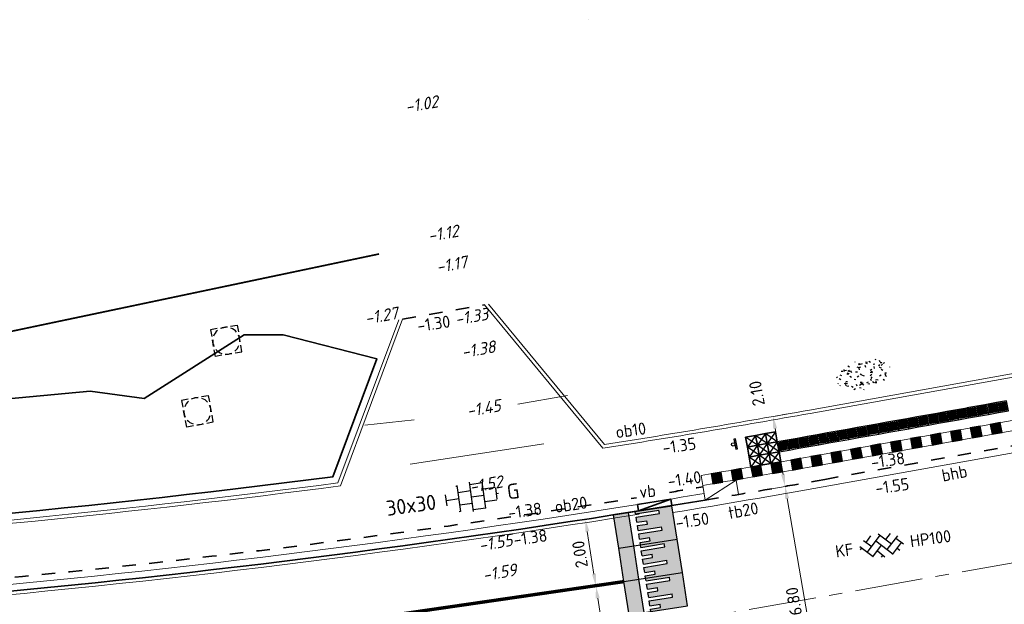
# Model space of a CAD drawing. Header units: metres. Extents: x 97990 to 98409, y 436026 to 436301.
# Tile 54 of 55: x 98332 to 98361, y 436283 to 436301. Entities that reach past the tile are written whole.
import ezdxf
from ezdxf.enums import TextEntityAlignment as Align

# ---------------------------------------------------------------- set-up
doc = ezdxf.new("R2010")
doc.units = ezdxf.units.M
for name, pattern in [('AM-AS-SO', [16, 10, -2, 2, -2]), ('VH-BUSHALTEBAND-SO', [4, 2, -2]), ('VW-11_STREEP', [2, 1, -1]), ('ZZ-HIDDEN-SO', [4, 2, -2])]:
    doc.linetypes.add(name, pattern=pattern)
for name, color, linetype, lineweight in [('B-WE-IE-TERREINAFSCHEIDING_KUNSTMATIG_HEKWERK-G', 252, 'IE-TERREINAFSCHEIDING-KUNSTMATIG', 18), ('B-WE-VH-NAP-T18-200', 252, 'Continuous', 18), ('N-WA-OB-BESCHOEIING-G', 7, 'OB-BESCHOEIING-SO', 35), ('N-WE-AM-AS_WEG-G', 10, 'AM-AS-SO', 18), ('N-WE-GR-GRAS-S-200', 60, 'Continuous', 25), ('N-WE-GR-HAAG-G', 94, 'GR-HAAG1-SO', 35), ('N-WE-IE-MEUBILAIR_WEGMEUBILAIR_HALTEPAAL-S', 7, 'Continuous', 25), ('N-WE-RI-OVERIG_RIOOLPUT-OPHOOGTEBRENGEN-S-200', 1, 'Continuous', 25), ('N-WE-VH-DREMPEL_PREFAB_ELEMENT-S', 30, 'Continuous', 25), ('N-WE-VH-FUNDERING_ZANDCEMENTSTABILISATIE-G', 7, 'ZZ-HIDDEN-SO', 35), ('N-WE-VH-KANTOPSLUITING-T18-200', 1, 'Continuous', 18), ('N-WE-VH-KANTOPSLUITING_ACHTERKANTBAND-G', 1, 'Continuous', 18), ('N-WE-VH-KANTOPSLUITING_BUSHALTEBAND-G', 30, 'VH-BUSHALTEBAND-SO', 35), ('N-WE-VH-KANTOPSLUITING_ELEMENT_VERLOOPBAND-G', 40, 'Continuous', 35), ('N-WE-VH-KANTOPSLUITING_OPSLUITBAND-G', 150, 'Continuous', 35), ('N-WE-VH-KANTOPSLUITING_OPSLUITBAND_100X200-G', 1, 'Continuous', 18), ('N-WE-VH-KANTOPSLUITING_TROTTOIRBAND_180X200-G', 2, 'Continuous', 35), ('N-WE-VH-KANTOPSLUITING_VOORKANTBAND-G', 50, 'Continuous', 35), ('N-WE-VH-KANTVERHARDING_ROLLAAG-G', 60, 'Continuous', 18), ('N-WE-VH-KANTVERHARDING_STREKLAAG-G', 60, 'Continuous', 18), ('N-WE-VH-M-200', 7, 'Continuous', 18), ('N-WE-VH-MARKERING_BUSHALTE-S', 252, 'Continuous', 18), ('N-WE-VH-MATERIAALGRENS-G', 7, 'ZZ-HIDDEN-SO', 35), ('N-WE-VH-NAP-T18-200', 4, 'Continuous', 18), ('N-WE-VH-OPENVERHARDING_BETONSTRAATSTEEN-S-200', 90, 'Continuous', 25), ('N-WE-VH-OPENVERHARDING_TEGEL-S-250', 90, 'Continuous', 25), ('N-WE-VH-VERHARDING_TEGEL30x30_WIT-G', 7, 'Continuous', 25), ('N-WE-VH-VERKEERSTEGEL-S', 7, 'Continuous', 25), ('N-WE-VW-MARKERING_LANGS_STREEP_11_010-G', 7, 'VW-11_STREEP', 13)]:
    doc.layers.add(name, color=color, linetype=linetype, lineweight=lineweight)
doc.styles.add('NLCS-ISO', font='NLCS-ISO.ttf')
doc.styles.add('NLCS-ISO-M200-T18', font='NLCS-ISO.ttf', dxfattribs={"height": 0.36})
doc.styles.add('NLCS-ISO-M200-T18_CURSIEF', font='NLCS-ISO.ttf', dxfattribs={"oblique": 15, "height": 0.36})
doc.linetypes.add('GR-HAAG1-SO', pattern='A,6,[176,NLCS.SHX,S=0.125,R=0,X=0,Y=0],-2', length=8)
doc.linetypes.add('IE-TERREINAFSCHEIDING-KUNSTMATIG', pattern='A,4,[82,NLCS.SHX,S=0.75,R=90,X=0,Y=0],4,-2', length=10)
doc.linetypes.add('OB-BESCHOEIING-SO', pattern='A,20,-3.5,[1,NLCS.SHX,S=0.5,R=0,X=0,Y=0],-3.5', length=27)
doc.dimstyles.new('NLCS-M200-T18-PIJL_L2_H0', dxfattribs={"dimscale": 0.2, "dimtxt": 2.5, "dimasz": 1.8, "dimexe": 2, "dimexo": 2, "dimgap": 0.7, "dimtad": 1, "dimzin": 0, "dimdsep": 46, "dimtxsty": 'NLCS-ISO-M200-T18', "dimcen": 0, "dimdle": 2, "dimclrd": 256, "dimclre": 256, "dimclrt": 1, "dimadec": 0, "dimazin": 0, "dimtfac": 1, "dimtdec": 3, "dimtofl": 0, "dimtmove": 0, "dimatfit": 3, "dimfxl": 2, "dimfxlon": 1, "dimtfillclr": 256, "dimtolj": 1, "dimtzin": 0, "dimlwd": -1, "dimlwe": -1, "dimarcsym": 0})

# ---------------------------------------------------------------- blocks, each defined once
blk = doc.blocks.new('SVH-DREMPEL_PREFAB_1750X1000')
h = blk.add_hatch(color=254)
h.dxf.hatch_style = 1
h.paths.add_polyline_path([(1, 1.75), (0, 1.75), (0, 1.300000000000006), (1, 1.300000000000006)])
h.paths.add_polyline_path([(0.8250000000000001, 1.100000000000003), (0.675, 1.100000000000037), (0.675, 0.7999999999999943), (0.5750000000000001, 0.7999999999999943), (0.5750000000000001, 1.100000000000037), (0.425, 1.100000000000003), (0.425, 0.4000000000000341), (0.325, 0.4000000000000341), (0.325, 1.100000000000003), (0.175, 1.100000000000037), (0.175, 0.7999999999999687), (0.07499999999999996, 0.7999999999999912), (0.07500000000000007, 1.10000000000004), (0, 1.100000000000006), (0, 0), (1, -2.220446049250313e-16), (1, 1.100000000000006), (0.925, 1.100000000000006), (0.925, 0.4000000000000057), (0.8250000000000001, 0.4000000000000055)])
for p, q in [((0, 1.75), (0, 0)), ((0, 1.75), (1, 1.75)), ((1, 1.75), (1, 0)), ((0, 1.300000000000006), (1, 1.300000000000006)), ((0, 1.100000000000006), (0.075, 1.10000000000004)), ((0.075, 1.10000000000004), (0.075, 0.7999999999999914)), ((0.175, 1.100000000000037), (0.325, 1.100000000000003)), ((0.175, 1.100000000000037), (0.175, 0.7999999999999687)), ((0.325, 1.100000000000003), (0.325, 0.4000000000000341)), ((0.425, 1.100000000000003), (0.5750000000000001, 1.100000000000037)), ((0.425, 1.100000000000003), (0.425, 0.4000000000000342)), ((0.5750000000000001, 1.100000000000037), (0.5750000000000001, 0.7999999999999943)), ((0.675, 1.100000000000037), (0.8250000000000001, 1.100000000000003)), ((0.675, 1.100000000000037), (0.675, 0.7999999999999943)), ((0.8250000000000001, 1.100000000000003), (0.8250000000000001, 0.4000000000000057)), ((0.925, 1.100000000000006), (1, 1.100000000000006)), ((0.925, 1.100000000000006), (0.925, 0.4000000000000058)), ((0.075, 0.7999999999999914), (0.175, 0.7999999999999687)), ((0.5750000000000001, 0.7999999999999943), (0.675, 0.7999999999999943)), ((0.325, 0.4000000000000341), (0.425, 0.4000000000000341)), ((0.8250000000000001, 0.4000000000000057), (0.925, 0.4000000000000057)), ((0, 0), (1, 0))]:
    blk.add_line(p, q)
blk = doc.blocks.new('SVH-TEGEL_300X300_DUN_HALFST_KL-SO')
for p, q in [((-1.674005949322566, 1.5), (-1.499999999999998, 1.5)), ((-1.499999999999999, -1.552460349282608), (-1.499999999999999, 1.552460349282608)), ((1.110223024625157e-15, -1.75), (1.110223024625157e-15, 1.75)), ((2.220446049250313e-15, 1.5), (1.500000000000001, 1.5)), ((1.500000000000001, -1.552460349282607), (1.500000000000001, 1.552460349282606)), ((-2.999999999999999, -0.6730769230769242), (-2.999999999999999, 0.6730769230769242)), ((-2.999999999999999, 0), (-1.499999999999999, 0)), ((-1.499999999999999, 0.7500000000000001), (1.110223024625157e-15, 0.7500000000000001)), ((0, 0), (1.500000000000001, 0)), ((1.500000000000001, 0.7500000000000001), (2.936400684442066, 0.7500000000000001)), ((3, -0.6730769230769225), (3, 0.6730769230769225)), ((3, 0), (3.25, 0)), ((-1.5, -0.7500000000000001), (0, -0.7500000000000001)), ((1.499999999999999, -0.7500000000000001), (2.936400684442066, -0.7500000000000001)), ((-1.674005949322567, -1.5), (-1.499999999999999, -1.5)), ((1.110223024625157e-15, -1.5), (1.500000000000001, -1.5))]:
    blk.add_line(p, q)
at = {"style": 'NLCS-ISO'}
blk.add_attdef('FORMAAT', text='', height=1.8, dxfattribs=at).set_placement((-4.25, 3.214697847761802e-16), align=Align.MIDDLE_RIGHT)
blk.add_attdef('KLEUR', text='', height=1.8, dxfattribs=at).set_placement((4.25, -4.133182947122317e-16), align=Align.MIDDLE_LEFT)
at = {"style": 'NLCS-ISO', "flags": 1}
blk.add_attdef('FUNCTIE', text='', height=1.8, dxfattribs=at).set_placement((-4.89008351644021e-16, -2.75), align=Align.TOP_CENTER)
blk = doc.blocks.new('*D181')
at = {"layer": 'Defpoints', "color": 0, "ltscale": 0.2, "transparency": 16777216}
for p in [(98354.38841618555, 436286.6984816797), (98353.33724674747, 436286.5183259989), (98354.48558727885, 436279.8158568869)]:
    blk.add_point(p, dxfattribs=at)
at = {"layer": 'N-WE-VH-M-200', "ltscale": 0.2, "transparency": 16777216}
for p, q in [((98353.99416448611, 436286.6309124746), (98354.78266788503, 436286.7660508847)), ((98355.4763024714, 436280.35090046), (98354.4492284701, 436286.3436551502)), ((98355.1428630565, 436279.9285047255), (98355.93136645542, 436280.0636431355))]:
    blk.add_line(p, q, dxfattribs=at)
for points in [[(98354.3900907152, 436286.3335197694), (98354.50836622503, 436286.3537905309), (98354.38841618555, 436286.6984816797)], [(98355.4171647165, 436280.3407650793), (98355.53544022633, 436280.3610358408), (98355.53711475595, 436279.9960739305)]]:
    blk.add_solid(points, dxfattribs=at)
at = {"layer": 'N-WE-VH-M-200', "color": 1, "ltscale": 0.2, "transparency": 16777216, "insert": (98354.6473641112, 436283.293222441), "char_height": 0.36, "attachment_point": 5, "rotation": 99.7252066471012, "style": 'NLCS-ISO-M200-T18'}
blk.add_mtext('\\A1;6.80', dxfattribs=at)
blk = doc.blocks.new('*D328')
at = {"layer": 'Defpoints', "color": 0, "ltscale": 0.2, "transparency": 16777216}
for p in [(98354.01851657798, 436288.767455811), (98354.0333863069, 436288.7700042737), (98353.33724674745, 436286.5183259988)]:
    blk.add_point(p, dxfattribs=at)
at = {"layer": 'N-WE-VH-M-200', "ltscale": 0.2, "transparency": 16777216}
for p, q in [((98354.0333863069, 436288.7700042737), (98354.42763800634, 436288.8375734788)), ((98354.32760390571, 436287.0533082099), (98354.09419859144, 436288.4151777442)), ((98353.99416449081, 436286.6309124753), (98354.7826678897, 436286.7660508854))]:
    blk.add_line(p, q, dxfattribs=at)
for points in [[(98354.03506083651, 436288.4050423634), (98354.15333634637, 436288.425313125), (98354.0333863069, 436288.7700042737)], [(98354.26846615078, 436287.0431728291), (98354.38674166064, 436287.0634435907), (98354.38841619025, 436286.6984816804)]]:
    blk.add_solid(points, dxfattribs=at)
at = {"layer": 'N-WE-VH-M-200', "color": 1, "ltscale": 0.2, "transparency": 16777216, "insert": (98353.55150494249, 436289.4546050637), "char_height": 0.36, "attachment_point": 5, "rotation": 99.7252066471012, "style": 'NLCS-ISO-M200-T18'}
blk.add_mtext('\\A1;2.10', dxfattribs=at)
blk = doc.blocks.new('SVH-BSS_KEIFORMAAT_KEPER_KL-SO')
for p, q in [((-2.227386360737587, 0.7424621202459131), (-1.387291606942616, 1.582556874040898)), ((-2.227386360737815, -0.7424621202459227), (-2.461364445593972e-13, 1.484924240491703)), ((-0.2594888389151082, 1.744413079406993), (1.484924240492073, -2.322309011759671e-13)), ((0.742462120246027, 0.7424621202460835), (1.540824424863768, 1.540824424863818)), ((-3.217335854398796, 0.2474873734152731), (-1.484924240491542, -1.484924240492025)), ((-3.217335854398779, -0.2474873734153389), (-2.969848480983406, 3.774758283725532e-14)), ((-2.561802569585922, 1.07687832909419), (-1.484924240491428, -2.748912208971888e-13)), ((-1.540824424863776, -1.540824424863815), (2.086109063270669e-13, 2.082778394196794e-13)), ((-0.7424621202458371, 0.7424621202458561), (1.484924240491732, -1.48492424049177)), ((0.7424621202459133, -0.7424621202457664), (2.561802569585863, 1.07687832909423)), ((1.387291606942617, -1.582556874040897), (2.969848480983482, 9.325873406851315e-15)), ((2.227386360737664, 0.7424621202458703), (3.217335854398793, -0.2474873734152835)), ((-0.7424621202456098, -0.7424621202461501), (0.2594888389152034, -1.744413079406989)), ((2.227386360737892, -0.7424621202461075), (2.561802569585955, -1.076878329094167)), ((-0.259488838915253, -1.744413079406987), (9.492406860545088e-14, -1.484924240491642))]:
    blk.add_line(p, q)
at = {"style": 'NLCS-ISO'}
blk.add_attdef('FORMAAT', text='', height=1.8, dxfattribs=at).set_placement((-4.25, 3.445092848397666e-16), align=Align.MIDDLE_RIGHT)
blk.add_attdef('KLEUR', text='', height=1.8, dxfattribs=at).set_placement((4.25, 0), align=Align.MIDDLE_LEFT)
at = {"style": 'NLCS-ISO', "flags": 1}
blk.add_attdef('FUNCTIE', text='', height=1.8, dxfattribs=at).set_placement((-7.804418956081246e-16, -2.75), align=Align.TOP_CENTER)
blk = doc.blocks.new('*D175')
at = {"layer": 'Defpoints', "color": 0, "ltscale": 0.2, "transparency": 16777216}
for p in [(98348.47334640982, 436285.724297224), (98349.30547003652, 436285.8554285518), (98349.61674565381, 436283.8801584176)]:
    blk.add_point(p, dxfattribs=at)
at = {"layer": 'N-WE-VH-M-200', "ltscale": 0.2, "transparency": 16777216}
for p, q in [((98348.8684703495, 436285.7865633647), (98348.07822247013, 436285.6620310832)), ((98348.72858250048, 436284.1046386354), (98348.52938593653, 436285.3686856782)), ((98349.17974596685, 436283.8112932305), (98348.38949808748, 436283.6867609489))]:
    blk.add_line(p, q, dxfattribs=at)
for points in [[(98348.47011734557, 436285.3593457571), (98348.58865452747, 436285.3780255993), (98348.47334640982, 436285.724297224)], [(98348.66931390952, 436284.0952987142), (98348.78785109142, 436284.1139785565), (98348.78462202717, 436283.7490270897)]]:
    blk.add_solid(points, dxfattribs=at)
at = {"layer": 'N-WE-VH-M-200', "color": 1, "ltscale": 0.2, "transparency": 16777216, "insert": (98348.31288506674, 436284.6868492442), "char_height": 0.36, "attachment_point": 5, "rotation": 98.95538651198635, "style": 'NLCS-ISO-M200-T18'}
blk.add_mtext('\\A1;2.00', dxfattribs=at)
blk = doc.blocks.new('*D176')
at = {"layer": 'Defpoints', "color": 0, "ltscale": 0.2, "transparency": 16777216}
for p in [(98348.78490312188, 436283.7487131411), (98349.61680074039, 436283.8798088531), (98350.05278376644, 436281.1131795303)]:
    blk.add_point(p, dxfattribs=at)
at = {"layer": 'N-WE-VH-M-200', "ltscale": 0.2, "transparency": 16777216}
for p, q in [((98349.18002706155, 436283.8109792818), (98348.38977918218, 436283.6864470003)), ((98349.16484662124, 436281.337695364), (98348.84094264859, 436283.3931015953)), ((98349.6160100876, 436281.044349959), (98348.82576220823, 436280.9198176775))]:
    blk.add_line(p, q, dxfattribs=at)
for points in [[(98348.78167405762, 436283.3837616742), (98348.90021123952, 436283.4024415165), (98348.78490312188, 436283.7487131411)], [(98349.10557803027, 436281.3283554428), (98349.22411521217, 436281.3470352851), (98349.22088614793, 436280.9820838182)]]:
    blk.add_solid(points, dxfattribs=at)
at = {"layer": 'N-WE-VH-M-200', "color": 1, "ltscale": 0.2, "transparency": 16777216, "insert": (98348.68679548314, 436282.315585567), "char_height": 0.36, "attachment_point": 5, "rotation": 98.95538651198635, "style": 'NLCS-ISO-M200-T18'}
blk.add_mtext('\\A1;2.80', dxfattribs=at)
blk = doc.blocks.new('SGR-GRAS_01_KL-SO')
h = blk.add_hatch()
h.set_pattern_fill('AGR-GRAS_01', color=256, scale=0.075, pattern_type=2)
h.set_pattern_definition([(0, (0, 0), (1.875, 1.875), [0.225, -1.5]), (45, (0.75, 0.375), (-0.2121320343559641, 3.500178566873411), [0.225, -1.5]), (29.99999999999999, (0.15, 0.225), (0.4264900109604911, 2.411297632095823), [0.225, -1.5]), (15, (0.6, 0.8999999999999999), (0.7230506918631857, 1.358426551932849), [0.225, -1.5]), (135, (0.3, 3.75), (-0.05303300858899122, -1.219759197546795), [0.225, -1.5]), (150, (2.25, 0.75), (0.4044228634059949, -1.099519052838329), [0.225, -1.5]), (165, (0.45, 0.075), (0.2689726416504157, -1.314402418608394), [0.225, -1.5]), (85, (0.75, 0.75), (-1.636270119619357, 1.950030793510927), [0.225, -1.5]), (99.99999999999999, (0, 0), (-2.085220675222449, 1.4600872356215), [0.225, -1.5])])
edge = h.paths.add_edge_path()
edge.add_ellipse((0, 0), major_axis=(-3.25, 1.642295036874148e-15), ratio=0.5384615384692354, start_angle=0, end_angle=359.9999999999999)
at = {"style": 'NLCS-ISO'}
blk.add_attdef('TYPE', text='', height=1.8, dxfattribs=at).set_placement((4.25, -1.446759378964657e-15), align=Align.MIDDLE_LEFT)
blk = doc.blocks.new('SRI-PUT_OPHOOGTEBRENGEN-SO')
for p, q in [((-0.5, 2), (0.5, 2)), ((-2, -0.4999999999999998), (-2, 0.5)), ((2, -0.4999999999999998), (2, 0.5000000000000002)), ((-0.5, -2), (0.5, -2))]:
    blk.add_line(p, q)
for points in [[(-1, 2), (-2, 2), (-2, 0.9999999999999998)], [(1, 2), (2, 2), (2, 0.9999999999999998)], [(-1, -2), (-2, -2), (-2, -0.9999999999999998)], [(1, -2), (2, -2), (2, -0.9999999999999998)]]:
    blk.add_lwpolyline(points)
for start, end in [(120, 150), (75.52248781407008, 104.4775121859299), (30, 59.99999999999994), (165.5224878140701, 194.4775121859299), (345.5224878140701, 14.47751218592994), (209.9999999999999, 239.9999999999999), (300.0000000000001, 330.0000000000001), (255.52248781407, 284.4775121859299)]:
    blk.add_arc((0, 0), 2, start, end)
blk = doc.blocks.new('SVH-VERKEERSTEGEL_300X300_TUSSENTEGEL')
blk.add_hatch(color=253).paths.add_polyline_path([(-0.15, -0.3), (-0.15, 0), (0.1499999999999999, 0), (0.1499999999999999, -0.3)])
blk.add_3dface([(-0.15, -0.3), (0.15, -0.3), (0.15, 0), (-0.15, 0)])
blk = doc.blocks.new('SVH-VERKEERSTEGEL_300X300_GELEIDETEGEL')
at = {"flags": 128}
for points in [[(0.12, -0.02999999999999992), (-0.1200000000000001, -0.02999999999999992)], [(0.12, -0.05999999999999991), (-0.1200000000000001, -0.05999999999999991)], [(0.12, -0.08999999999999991), (-0.1200000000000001, -0.08999999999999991)], [(0.12, -0.1199999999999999), (-0.1200000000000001, -0.1199999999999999)], [(0.12, -0.1499999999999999), (-0.1200000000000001, -0.1499999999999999)], [(0.12, -0.1799999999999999), (-0.1200000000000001, -0.1799999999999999)], [(0.12, -0.2099999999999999), (-0.12, -0.2099999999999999)], [(0.12, -0.2399999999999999), (-0.12, -0.2399999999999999)], [(0.12, -0.2699999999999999), (-0.12, -0.2699999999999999)]]:
    blk.add_lwpolyline(points, dxfattribs=at)
blk.add_3dface([(-0.15, -0.3), (0.15, -0.3), (0.15, 5.551115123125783e-17), (-0.15, 5.551115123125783e-17)])
blk = doc.blocks.new('instapmarkering')
at = {"layer": 'N-WE-VH-VERHARDING_TEGEL30x30_WIT-G'}
for p, q in [((0, 0.2999999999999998), (0.3000000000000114, 0)), ((0.3000000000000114, 0.2999999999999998), (0, 0))]:
    blk.add_line(p, q, dxfattribs=at)
for points in [[(0, 0), (0.3000000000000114, 0), (0.3000000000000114, 0.2999999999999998), (0, 0.2999999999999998)], [(0, 0.2999999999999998), (0.3000000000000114, 0.2999999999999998), (0.3000000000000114, 0), (0, 0)]]:
    blk.add_lwpolyline(points, close=True, dxfattribs=at)
blk = doc.blocks.new('Haltepaal')
at = {"layer": 'N-WE-IE-MEUBILAIR_WEGMEUBILAIR_HALTEPAAL-S'}
blk.add_lwpolyline([(-0.1500000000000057, -0.09999999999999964), (0.1500000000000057, -0.09999999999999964), (0.1500000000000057, -0.04999999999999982), (-0.1500000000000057, -0.04999999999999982)], close=True, dxfattribs=at)
blk.add_circle((0, 0), 0.05, dxfattribs=at)

msp = doc.modelspace()

# ---------------------------------------------------------------- linework, layer by layer
at = {"layer": 'B-WE-IE-TERREINAFSCHEIDING_KUNSTMATIG_HEKWERK-G'}
for points in [[(98346.47, 436289.136), (98347.945, 436289.39)], [(98341.939, 436288.509), (98343.406, 436288.676)], [(98343.284, 436287.363), (98347.246, 436287.956)]]:
    msp.add_lwpolyline(points, dxfattribs=at)
at = {"layer": 'N-WA-OB-BESCHOEIING-G', "ltscale": 0.2, "const_width": 0.05}
msp.add_lwpolyline([(98342.3650729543, 436293.5854935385), (98330.6359824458, 436291.1167044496)], dxfattribs=at)
at = {"layer": 'N-WE-AM-AS_WEG-G', "ltscale": 0.2}
msp.add_line((98408.85822308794, 436292.90637088), (98351.27889440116, 436282.6867796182), dxfattribs=at)
at = {"layer": 'N-WE-GR-HAAG-G', "ltscale": 0.5}
msp.add_lwpolyline([(98317.71172573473, 436286.5882118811), (98322.41208060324, 436286.8462403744), (98326.41287152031, 436287.7655453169), (98329.88751598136, 436289.154605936), (98333.80467729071, 436289.5256950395), (98335.40939109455, 436289.3038214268), (98338.37324251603, 436291.19), (98339.52275020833, 436291.19), (98342.3010808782, 436290.4771147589), (98340.99917302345, 436286.986781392, -0.01957132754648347), (98317.79674456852, 436284.8940538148)], format="xyb", close=True, dxfattribs=at)
at = {"layer": 'N-WE-VH-FUNDERING_ZANDCEMENTSTABILISATIE-G', "ltscale": 0.2}
for centre, radius, start, end in [((98275.81088819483, 436736.1631896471), 455.878813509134, 279.489433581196, 279.6151190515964), ((98302.889188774, 436581.2808182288), 298.6538675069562, 274.7451898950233, 279.0727033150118)]:
    msp.add_arc(centre, radius, start, end, dxfattribs=at)
at = {"layer": 'N-WE-VH-KANTOPSLUITING_ACHTERKANTBAND-G', "ltscale": 0.5}
for p, q in [((98345.60244533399, 436292.0970289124), (98349.03561571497, 436287.9388133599)), ((98342.94760921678, 436291.6381431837), (98341.14445003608, 436286.8039864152)), ((98363.9193805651, 436290.5382787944), (98355.10895427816, 436288.9603963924))]:
    msp.add_line(p, q, dxfattribs=at)
at = {"layer": 'N-WE-VH-KANTOPSLUITING_ACHTERKANTBAND-G', "ltscale": 0.2}
msp.add_lwpolyline([(98366.71250830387, 436289.3526791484), (98366.65945122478, 436289.6479501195), (98365.68242183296, 436289.4723881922), (98355.43202537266, 436287.6366177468, -0.002994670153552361), (98351.89973727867, 436287.025822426)], format="xyb", dxfattribs=at)
at = {"layer": 'N-WE-VH-KANTOPSLUITING_ACHTERKANTBAND-G', "ltscale": 0.5}
msp.add_lwpolyline([(98351.94908259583, 436286.7299085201, 0.002994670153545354), (98355.48491171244, 436287.3413161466), (98365.73530817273, 436289.177086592), (98366.71250830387, 436289.3526791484)], format="xyb", dxfattribs=at)
at = {"layer": 'N-WE-VH-KANTOPSLUITING_ACHTERKANTBAND-G', "ltscale": 0.2}
for points in [[(98359.63066243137, 436288.08378954), (98359.57777609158, 436288.3790911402)], [(98359.92596403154, 436288.1366758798), (98359.87307769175, 436288.43197748)], [(98360.22126563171, 436288.1895622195), (98360.16837929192, 436288.4848638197)], [(98360.51656723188, 436288.2424485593), (98360.46368089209, 436288.5377501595)], [(98360.81186883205, 436288.2953348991), (98360.75898249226, 436288.5906364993)], [(98357.85885283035, 436287.7664715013), (98357.80596649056, 436288.0617731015)], [(98358.15415443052, 436287.8193578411), (98358.10126809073, 436288.1146594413)], [(98358.44945603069, 436287.8722441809), (98358.3965696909, 436288.1675457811)], [(98358.74475763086, 436287.9251305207), (98358.69187129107, 436288.2204321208)], [(98359.04005923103, 436287.9780168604), (98358.98717289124, 436288.2733184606)], [(98359.3353608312, 436288.0309032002), (98359.28247449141, 436288.3262048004)], [(98356.3823448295, 436287.5020398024), (98356.32945848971, 436287.7973414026)], [(98356.67764642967, 436287.5549261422), (98356.62476008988, 436287.8502277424)], [(98356.97294802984, 436287.607812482), (98356.92006169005, 436287.9031140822)], [(98357.26824963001, 436287.6606988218), (98357.21536329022, 436287.956000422)], [(98357.26824963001, 436287.6606988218), (98357.21536329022, 436287.956000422)], [(98357.56355123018, 436287.7135851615), (98357.51066489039, 436288.0088867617)], [(98354.61028761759, 436287.1860154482), (98354.55886896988, 436287.4815767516)], [(98354.90571959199, 436287.2381739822), (98354.85430081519, 436287.5337360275)], [(98355.20110007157, 436287.2906285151), (98355.14968111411, 436287.586191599)], [(98355.49642909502, 436287.3433788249), (98355.44500991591, 436287.6389431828)], [(98355.79173433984, 436287.3962658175), (98355.74031516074, 436287.6918301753)], [(98356.08703958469, 436287.4491528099), (98356.03677561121, 436287.7380768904)], [(98353.13234287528, 436286.9296605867), (98353.0829971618, 436287.2255768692)], [(98353.42803439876, 436286.980339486), (98353.37868846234, 436287.2762571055)], [(98353.72367650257, 436287.0313147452), (98353.67433029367, 436287.3272339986)], [(98354.0192691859, 436287.082586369), (98353.9678506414, 436287.378147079)], [(98354.31480414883, 436287.1341529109), (98354.26338557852, 436287.4297137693)], [(98351.94908259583, 436286.7299085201), (98351.89973727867, 436287.025822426)], [(98352.24499650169, 436286.7792538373), (98352.19562645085, 436287.075316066)], [(98352.54081157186, 436286.8291918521), (98352.49146615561, 436287.1251063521)], [(98352.83660193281, 436286.8792780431), (98352.78725639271, 436287.1751932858)]]:
    msp.add_lwpolyline(points, dxfattribs=at)
at = {"layer": 'N-WE-VH-KANTOPSLUITING_ACHTERKANTBAND-G', "ltscale": 0.5}
for points in [[(98352.0200069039, 436286.2956598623), (98352.93627491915, 436286.8894519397)], [(98353.0071988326, 436286.455205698), (98352.93627491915, 436286.8894519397)], [(98352.02027555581, 436286.2940149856), (98351.94908259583, 436286.7299085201)], [(98351.03335227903, 436286.1328242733), (98351.00192718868, 436286.3252308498)]]:
    msp.add_lwpolyline(points, dxfattribs=at)
for centre, radius, start, end in [((98302.66000700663, 436582.2069103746), 297.9, 278.9559512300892, 280.1405728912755), ((98302.67613856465, 436582.209807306), 297.9, 270.361216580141, 277.4194152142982), ((98275.81088819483, 436736.1631896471), 456.078813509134, 279.4893468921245, 279.6149703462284), ((98302.889188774, 436581.2808182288), 298.8538675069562, 274.7451898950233, 279.0727033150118)]:
    msp.add_arc(centre, radius, start, end, dxfattribs=at)
at = {"layer": 'N-WE-VH-KANTOPSLUITING_BUSHALTEBAND-G', "ltscale": 0.2}
msp.add_lwpolyline([(98352.020001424, 436286.2956589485, 0.00299589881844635), (98355.56247834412, 436286.908207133), (98365.813, 436288.744), (98366.79007462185, 436288.9195700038)], format="xyb", dxfattribs=at)
at = {"layer": 'N-WE-VH-KANTOPSLUITING_ELEMENT_VERLOOPBAND-G', "ltscale": 0.2}
for points in [[(98350.0461651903, 436285.9732792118), (98351.00196612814, 436286.3252372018)], [(98351.03335227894, 436286.1328242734), (98351.00196612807, 436286.3252372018)], [(98350.04616519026, 436285.9732792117), (98350.0150102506, 436286.1642462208)]]:
    msp.add_lwpolyline(points, dxfattribs=at)
at = {"layer": 'N-WE-VH-KANTOPSLUITING_ELEMENT_VERLOOPBAND-G', "ltscale": 0.5}
for centre, radius, start, end in [((98302.889188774, 436581.2808182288), 298.8538675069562, 279.0727033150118, 279.2645532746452), ((98302.67613856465, 436582.209807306), 300, 279.0850299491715, 279.2760161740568)]:
    msp.add_arc(centre, radius, start, end, dxfattribs=at)
at = {"layer": 'N-WE-VH-KANTOPSLUITING_OPSLUITBAND-G', "ltscale": 0.5}
msp.add_arc((98302.67613856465, 436582.209807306), 300, 274.7710419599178, 279.0850299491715, dxfattribs=at)
at = {"layer": 'N-WE-VH-KANTOPSLUITING_OPSLUITBAND_100X200-G', "ltscale": 0.5}
for p, q in [((98345.486, 436292.081), (98348.9948222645, 436287.8311557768)), ((98343.06099999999, 436291.656), (98341.21709576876, 436286.7126083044)), ((98364.03552953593, 436290.4574891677), (98355.12658305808, 436288.8619625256))]:
    msp.add_line(p, q, dxfattribs=at)
for centre, start, end in [((98302.66000700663, 436582.2069103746), 278.9449812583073, 280.1405728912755), ((98302.67613856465, 436582.209807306), 270.361216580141, 277.4309969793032)]:
    msp.add_arc(centre, 298, start, end, dxfattribs=at)
at = {"layer": 'N-WE-VH-KANTOPSLUITING_TROTTOIRBAND_180X200-G', "ltscale": 0.5}
msp.add_arc((98302.67613856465, 436582.209807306), 300, 279.2760161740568, 279.4670013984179, dxfattribs=at)
at = {"layer": 'N-WE-VH-KANTOPSLUITING_VOORKANTBAND-G', "ltscale": 0.5}
msp.add_line((98348.57943037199, 436300.5257022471), (98348.58033893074, 436300.5211435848), dxfattribs=at)
at = {"layer": 'N-WE-VH-KANTVERHARDING_ROLLAAG-G'}
msp.add_line((98365.85002043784, 436288.5372888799), (98355.51617909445, 436286.686574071), dxfattribs=at)
msp.add_arc((98302.66000700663, 436582.2069103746), 300.21, 279.2789192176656, 280.1405728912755, dxfattribs=at)
at = {"layer": 'N-WE-VH-KANTVERHARDING_STREKLAAG-G', "ltscale": 0.5}
msp.add_arc((98302.67613856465, 436582.209807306), 300.1, 274.7710419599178, 279.0850299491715, dxfattribs=at)
at = {"layer": 'N-WE-VH-MATERIAALGRENS-G', "ltscale": 0.2}
msp.add_line((98343.06099999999, 436291.656), (98345.486, 436292.081), dxfattribs=at)
at = {"layer": 'N-WE-VW-MARKERING_LANGS_STREEP_11_010-G', "const_width": 0.1}
msp.add_lwpolyline([(98328.53717010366, 436281.3191177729, 0.01758373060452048), (98349.61674565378, 436283.8801584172)], format="xyb", dxfattribs=at)

# ---------------------------------------------------------------- block references
at = {"layer": 'N-WE-GR-GRAS-S-200', "xscale": 0.2499999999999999, "yscale": 0.2499999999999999, "zscale": 0.2499999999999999, "rotation": 12.74034695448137}
msp.add_blockref('SGR-GRAS_01_KL-SO', (98356.71156586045, 436290.0043407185), dxfattribs=at)
at = {"layer": 'N-WE-IE-MEUBILAIR_WEGMEUBILAIR_HALTEPAAL-S', "rotation": 100.0258249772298}
msp.add_blockref('Haltepaal', (98352.8509972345, 436287.9428110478), dxfattribs=at)
at = {"layer": 'N-WE-RI-OVERIG_RIOOLPUT-OPHOOGTEBRENGEN-S-200', "xscale": 0.2, "yscale": 0.2, "zscale": 0.2}
for p, rotation in [((98337.83952229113, 436291.0141199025, 0.6244740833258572), 10.03258753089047), ((98336.98614293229, 436288.9278066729), 11.13078231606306)]:
    msp.add_blockref('SRI-PUT_OPHOOGTEBRENGEN-SO', p, dxfattribs=dict(at, rotation=rotation))
at = {"layer": 'N-WE-VH-DREMPEL_PREFAB_ELEMENT-S', "rotation": 98.9553865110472}
for p in [(98351.18980262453, 436285.1400330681), (98351.34546797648, 436284.1522232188), (98351.5011333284, 436283.1644133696)]:
    msp.add_blockref('SVH-DREMPEL_PREFAB_1750X1000', p, dxfattribs=at)
at = {"layer": 'N-WE-VH-MARKERING_BUSHALTE-S', "rotation": 280.0258249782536}
for p in [(98353.21877518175, 436288.1601572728), (98353.51419399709, 436288.2123848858), (98353.80961281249, 436288.2646124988), (98353.27100279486, 436287.8647384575), (98353.56642161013, 436287.9169660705), (98353.86184042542, 436287.9691936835), (98353.32323040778, 436287.5693196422), (98353.618649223, 436287.6215472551), (98353.9140680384, 436287.6737748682)]:
    msp.add_blockref('instapmarkering', p, dxfattribs=at)
at = {"layer": 'N-WE-VH-OPENVERHARDING_BETONSTRAATSTEEN-S-200', "xscale": 0.2, "yscale": 0.2, "zscale": 0.2, "rotation": 7.85417013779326}
msp.add_blockref('SVH-BSS_KEIFORMAAT_KEPER_KL-SO', (98357.24703205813, 436284.9563735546), dxfattribs=at).add_auto_attribs({'FORMAAT': 'KF', 'KLEUR': 'HP100'})
at = {"layer": 'N-WE-VH-OPENVERHARDING_TEGEL-S-250', "xscale": 0.2499999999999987, "yscale": 0.2499999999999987, "zscale": 0.2499999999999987, "rotation": 7.785675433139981}
msp.add_blockref('SVH-TEGEL_300X300_DUN_HALFST_KL-SO', (98345.09980810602, 436286.3886285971), dxfattribs=at).add_auto_attribs({'FORMAAT': '30x30', 'KLEUR': 'G'})
at = {"layer": 'N-WE-VH-VERKEERSTEGEL-S', "rotation": 10.12047654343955}
for p in [(98360.80053445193, 436289.2075363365), (98359.3239958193, 436288.9432753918), (98359.61932805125, 436288.9959909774), (98359.91459901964, 436289.0490480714), (98360.20993126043, 436289.1017636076), (98360.50520222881, 436289.1548207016), (98357.5521862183, 436288.6259573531), (98357.84751845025, 436288.6786729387), (98358.14278941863, 436288.7317300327), (98358.43812165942, 436288.7844455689), (98358.73339262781, 436288.8375026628), (98359.02872485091, 436288.8902182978), (98356.07570884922, 436288.3613549), (98356.37097981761, 436288.414411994), (98356.6663120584, 436288.4671275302), (98356.96158302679, 436288.5201846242), (98357.2569152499, 436288.5729002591), (98354.30388831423, 436288.0440349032), (98354.59915928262, 436288.0970919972), (98354.8944915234, 436288.1498075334), (98355.18976249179, 436288.2028646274), (98355.48510564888, 436288.2555822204), (98355.78037661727, 436288.3086393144)]:
    msp.add_blockref('SVH-VERKEERSTEGEL_300X300_GELEIDETEGEL', p, dxfattribs=at)
at = {"layer": 'N-WE-VH-VERKEERSTEGEL-S', "ltscale": 0.2}
for p, rotation in [((98359.4301100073, 436288.352733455), 10.12047654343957), ((98360.02071320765, 436288.4585061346), 10.12047654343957), ((98360.61131641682, 436288.5642787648), 10.12047654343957), ((98357.6583004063, 436288.0354154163), 10.12047654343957), ((98358.24890360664, 436288.1411880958), 10.12047654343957), ((98358.83950681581, 436288.246960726), 10.12047654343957), ((98356.47709400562, 436287.8238700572), 10.12047654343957), ((98357.06769721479, 436287.9296426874), 10.12047654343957), ((98354.70527347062, 436287.5065500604), 10.12047654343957), ((98355.2958766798, 436287.6123226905), 10.12047654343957), ((98355.88649080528, 436287.7180973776), 10.12047654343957), ((98352.93512137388, 436287.2004222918), 9.668314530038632), ((98353.52312408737, 436287.3002586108), 10.12047654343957), ((98354.11467027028, 436287.4007773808), 10.12047654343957), ((98352.34352110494, 436287.1003594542), 9.610876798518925)]:
    msp.add_blockref('SVH-VERKEERSTEGEL_300X300_TUSSENTEGEL', p, dxfattribs=dict(at, rotation=rotation))

# ---------------------------------------------------------------- texts
at = {"layer": 'B-WE-VH-NAP-T18-200', "linetype": 'Continuous', "style": 'NLCS-ISO-M200-T18_CURSIEF', "oblique": 15}
for s, p in [('-1.02', (98343.175, 436297.763, -1.02)), ('-1.12', (98343.843, 436293.941, -1.115)), ('-1.17', (98344.091, 436293.019, -1.167)), ('-1.33', (98344.645, 436291.467, -1.332)), ('-1.38', (98344.841, 436290.496, -1.384)), ('-1.45', (98344.99, 436288.753, -1.447)), ('-1.52', (98345.073, 436286.5, -1.52)), ('-1.55', (98345.35, 436284.769, -1.545)), ('-1.59', (98345.465, 436283.888, -1.594))]:
    msp.add_text(s, height=0.36, rotation=10.0879999, dxfattribs=at).set_placement(p)
msp.add_text('-1.27', height=0.36, rotation=10.0879999, dxfattribs=at).set_placement((98342.946, 436291.666, -1.265), align=Align.RIGHT)
at = {"layer": 'N-WE-VH-KANTOPSLUITING-T18-200', "style": 'NLCS-ISO-M200-T18'}
for s, rotation, p in [('ob10', 7.94312720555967, (98349.39261985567, 436288.12390379)), ('bhb', 11.08636157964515, (98359.06580325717, 436286.8382652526)), ('vb', 5.816700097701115, (98350.09007891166, 436286.3512303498)), ('ob20', 8.290975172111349, (98347.59114776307, 436285.9141652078)), ('tb20', 10.06914292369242, (98352.73921851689, 436285.731155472))]:
    msp.add_text(s, height=0.36, rotation=rotation, dxfattribs=at).set_placement(p)
at = {"layer": 'N-WE-VH-NAP-T18-200', "ltscale": 0.2, "style": 'NLCS-ISO-M200-T18'}
for s, p in [('-1.30', (98343.51973125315, 436291.2756368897)), ('-1.35', (98350.78415769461, 436287.6579543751)), ('-1.38', (98356.96000810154, 436287.2274693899)), ('-1.40', (98350.93809183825, 436286.6674208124)), ('-1.55', (98357.08694396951, 436286.4608662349)), ('-1.38', (98346.20903900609, 436285.7315616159)), ('-1.50', (98351.17468286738, 436285.4385313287)), ('-1.38', (98346.36920952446, 436284.9349080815))]:
    msp.add_text(s, height=0.36, rotation=8.127720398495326, dxfattribs=at).set_placement(p)

# ---------------------------------------------------------------- dimensions: what is measured, and where the dimension line sits
at = {"layer": 'N-WE-VH-M-200', "ltscale": 0.2}
dim = msp.add_linear_dim(base=(98354.0333863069, 436288.7700042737), p1=(98353.33724674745, 436286.5183259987), p2=(98354.01851657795, 436288.7674558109), angle=99.72520664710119, dimstyle='NLCS-M200-T18-PIJL_L2_H0', override={"dimtmove": 1}, dxfattribs=at)
dim.commit()
dim.dimension.update_dxf_attribs({"geometry": '*D328', "text_midpoint": (98353.86690630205, 436289.5086604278), "dimtype": 160})
for base, p1, p2, angle, picture, middle in [((98354.38841618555, 436286.6984816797), (98354.48558727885, 436279.8158568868), (98353.33724674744, 436286.5183259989), 99.72520664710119, '*D181', (98354.64736411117, 436283.293222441)), ((98348.47334640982, 436285.724297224), (98349.61674565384, 436283.8801584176), (98349.30547003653, 436285.8554285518), 98.95538651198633, '*D175', (98348.31288506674, 436284.6868492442)), ((98348.78490312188, 436283.7487131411), (98350.05278376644, 436281.1131795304), (98349.61680074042, 436283.8798088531), 98.95538651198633, '*D176', (98348.68679548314, 436282.315585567))]:
    dim = msp.add_linear_dim(base=base, p1=p1, p2=p2, angle=angle, dimstyle='NLCS-M200-T18-PIJL_L2_H0', dxfattribs=at)
    dim.commit()
    dim.dimension.update_dxf_attribs({"geometry": picture, "text_midpoint": middle})

doc.saveas('drawing.dxf')
